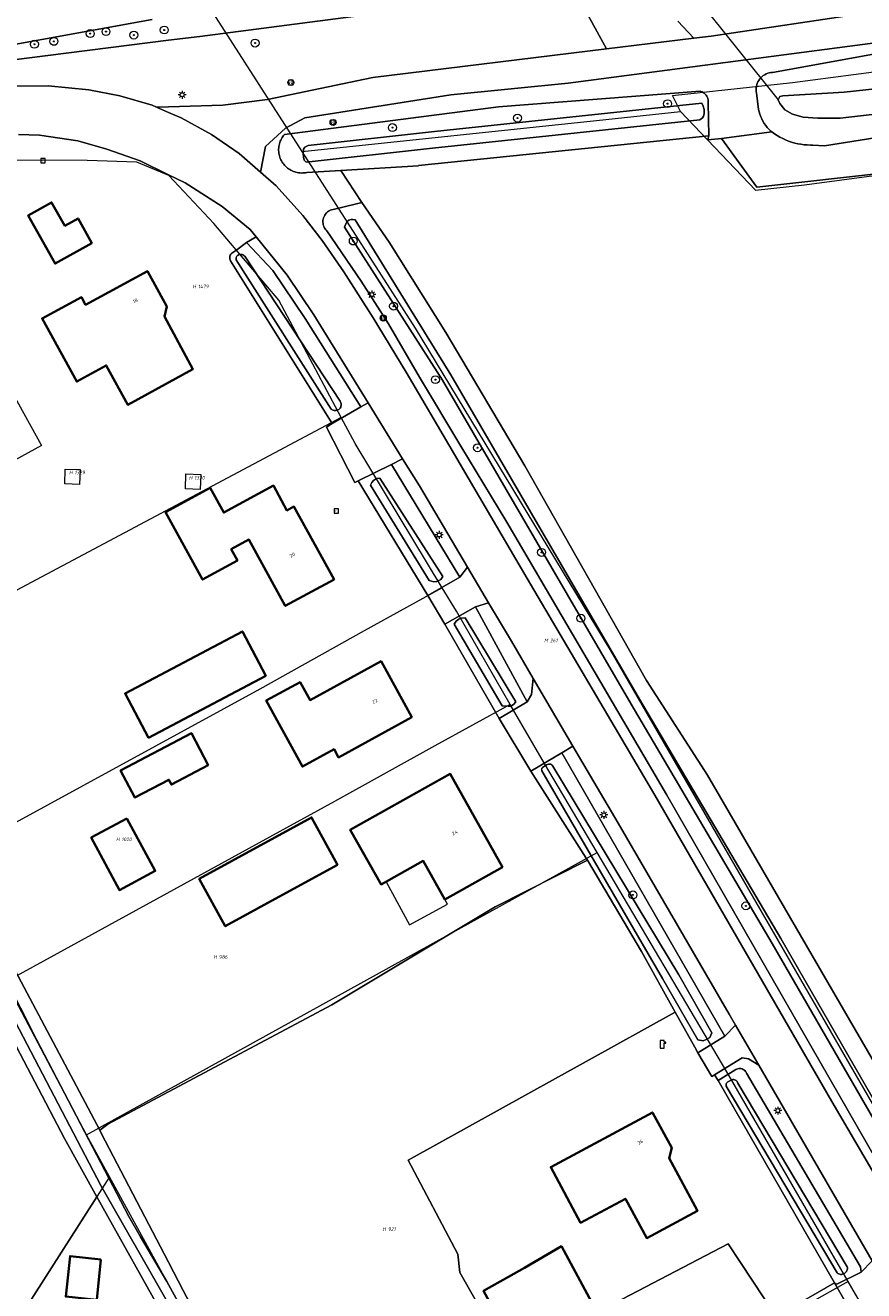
# Model space of a CAD drawing. Header units: metres. Extents: x 250001 to 257773, y 598992 to 609118.
# Tile 102 of 256: x 251986 to 252070, y 601181 to 601309. Entities that reach past the tile are written whole.
import ezdxf
from ezdxf.enums import TextEntityAlignment as Align
from ezdxf.lldxf.tags import DXFTag

# ---------------------------------------------------------------- set-up
doc = ezdxf.new("R2010")
doc.units = ezdxf.units.M
for name, color, linetype, lineweight in [('B-WE-GR-BOOM-S', 252, 'Continuous', 25), ('B-WE-GR-GRAS-GV', 252, 'Continuous', 13), ('B-WE-GR-GROENVOORZIENING-GV', 252, 'Continuous', 18), ('B-WE-KG-GRENS_PERCEEL-G', 150, 'KG-PERCEEL', 18), ('B-WE-KG-GRENS_PERCEEL-S', 150, 'Continuous', 25), ('B-WE-KL-ET_LS_OV_LICHTMAST-S', 252, 'Continuous', 25), ('B-WE-KL-POMP-S', 252, 'Continuous', 25), ('B-WE-KW-KUNSTWERK_DUIKER-G', 252, 'Continuous', 18), ('B-WE-OG-BEBOUWING-GV', 1, 'Continuous', 35), ('B-WE-OG-BEBOUWING-T18', 7, 'Continuous', 18), ('B-WE-OG-BEBOUWING_OVERBOUWING-GV', 1, 'Continuous', 18), ('B-WE-OG-TERREIN_ERF-GV', 7, 'Continuous', 18), ('B-WE-OG-WATER-GV', 252, 'Continuous', 18), ('B-WE-OG-WATER_SLOOT-GV', 252, 'Continuous', 18), ('B-WE-RI-GWA_RIOOLPUT-S', 252, 'Continuous', 25), ('B-WE-VH-VERHARDING_GESLOTEN-GV', 252, 'Continuous', 18), ('B-WE-VH-VERHARDING_OPEN-GV', 252, 'Continuous', 18), ('B-WE-VW-VERKEERSTEKEN_BORD-S', 252, 'Continuous', 25), ('B-WE-VW-VERKEERSTEKEN_DRAAGCONSTRUCTIE-S', 252, 'Continuous', 25), ('X-XX-AL-REFERENTIE-G', 7, 'Continuous', 18)]:
    doc.layers.add(name, color=color, linetype=linetype, lineweight=lineweight)
doc.styles.add('NLCS-ISO', font='NLCS-ISO.ttf')
doc.styles.add('NLCS-ISO-ANNOTATIEF-T18', font='NLCS-ISO.ttf', dxfattribs={"height": 1.8})
doc.styles.get("Standard").update_dxf_attribs({"font": 'NLCS-ISO.ttf'})
tags = doc.linetypes.add('KG-PERCEEL', pattern='A,5.5,-2,["P",Standard,S=1.8,R=0,X=-0.5,Y=-0.9],-2,5.5,-2,[5,NLCS.SHX,S=0.75,R=0,X=0,Y=0],-2', length=19).pattern_tags.tags
tags[6] = DXFTag(74, 10)

# ---------------------------------------------------------------- blocks, each defined once
blk = doc.blocks.new('SKG-PERCEELNUMMER-SO')
at = {"style": 'NLCS-ISO', "oblique": 10, "flags": 1}
blk.add_attdef('GEMEENTECODE', text='', height=1.8, dxfattribs=at).set_placement((0, 2.55), align=Align.MIDDLE_CENTER)
at = {"style": 'NLCS-ISO', "oblique": 10}
blk.add_attdef('SECTIE', text='', height=1.8, dxfattribs=at).set_placement((-0.5, 0), align=Align.MIDDLE_RIGHT)
blk.add_attdef('PERCEELNUMMER', text='', height=1.8, dxfattribs=at).set_placement((0.5, 0), align=Align.MIDDLE_LEFT)
blk = doc.blocks.new('BS2021-132-Xref-KAD-20210617')
at = {"layer": 'B-WE-KG-GRENS_PERCEEL-G', "flags": 128}
for points in [[(252013.481, 601295.824), (252003.359, 601311.639)], [(252051.66, 601299.852), (252050.849, 601301.474), (252062.967, 601302.786), (252071.151, 601303.869), (252079.115, 601305.197), (252084.455, 601306.265), (252097.377, 601310.162), (252098.49, 601310.91)], [(252013.481, 601295.824), (252044.121, 601299.036), (252051.66, 601299.852)], [(252051.66, 601299.852), (252059.214, 601291.917), (252064.151, 601292.453), (252072.706, 601293.585), (252081.023, 601294.972), (252083.176, 601295.402)], [(252139.494, 601088.072), (252138.593, 601089.038), (252128.848, 601103.384), (252118.833, 601118.949), (252096.907, 601154.949), (252069.027, 601203.131), (252044.666, 601245.358), (252024.906, 601277.975), (252013.481, 601295.824)], [(252017.428, 601268.953), (252011.14, 601280.8), (252004.57, 601288.55), (252000.01, 601293.4), (251996.81, 601294.75), (251991.8, 601294.92), (251981.87, 601294.95), (251970.69, 601292.59), (251962.175, 601290.309)], [(251978.883, 601276.75), (251980.722, 601277.768), (251987.17, 601266.147), (251978.404, 601261.305)], [(252017.428, 601268.953), (251980.423, 601249.258), (251977.671, 601254.802)], [(252027.621, 601251.756), (252018.82, 601266.33), (252017.428, 601268.953)], [(252027.621, 601251.756), (252019.746, 601247.424), (252009.209, 601241.536), (251977.227, 601224.053)], [(252034.48, 601239.98), (252029.05, 601249.39), (252027.621, 601251.756)], [(252034.48, 601239.98), (252026.85, 601235.792), (252016.741, 601230.193), (251983.582, 601211.99)], [(252043.244, 601225.021), (252037.92, 601234.02), (252034.48, 601239.98)], [(251991.732, 601196.52), (252043.244, 601225.021)], [(252068.574, 601181.726), (252056.34, 601202.89), (252043.244, 601225.021)], [(251991.732, 601196.52), (251983.582, 601211.99)], [(251994.055, 601192.272), (251991.732, 601196.52)], [(251994.055, 601192.272), (251970.43, 601155.318), (251973.714, 601153.026), (251975.688, 601151.487), (251977.594, 601149.938), (251977.783, 601149.785)], [(252001.864, 601177.995), (251994.055, 601192.272)], [(252068.574, 601181.726), (252016.041, 601152.078)], [(252078.587, 601164.405), (252068.574, 601181.726)]]:
    blk.add_lwpolyline(points, dxfattribs=at)
for points in [[(251989.581, 601263.757), (251991.079, 601263.696), (251991.018, 601262.197), (251989.52, 601262.258)], [(252001.758, 601263.261), (252003.257, 601263.2), (252003.196, 601261.701), (252001.697, 601261.762)]]:
    blk.add_lwpolyline(points, close=True, dxfattribs=at)
at = {"layer": 'B-WE-KG-GRENS_PERCEEL-S', "xscale": 0.2, "yscale": 0.2, "zscale": 0.2}
for p, values in [((252002.871, 601282.193), {'PERCEELNUMMER': '1479', 'SECTIE': 'H'}), ((251990.415, 601263.415), {'PERCEELNUMMER': '1329', 'SECTIE': 'H'}), ((252002.505, 601262.875), {'PERCEELNUMMER': '1330', 'SECTIE': 'H'}), ((252038.39, 601246.447), {'PERCEELNUMMER': '261', 'SECTIE': 'M'}), ((251995.156, 601226.364), {'PERCEELNUMMER': '1020', 'SECTIE': 'H'}), ((252004.972, 601214.481), {'PERCEELNUMMER': '986', 'SECTIE': 'H'}), ((252022.043, 601187.011), {'PERCEELNUMMER': '921', 'SECTIE': 'H'})]:
    blk.add_blockref('SKG-PERCEELNUMMER-SO', p, dxfattribs=at).add_auto_attribs(values)
blk = doc.blocks.new('SIE-WEG_VERKEERSBORD-SO')
at = {"color": 0, "linetype": 'ByBlock', "lineweight": 18}
blk.add_lwpolyline([(-1.125, -1.125), (1.125, -1.125), (1.125, 1.125), (-1.125, 1.125)], close=True, dxfattribs=at)
at = {"color": 0, "linetype": 'ByBlock', "lineweight": 18, "style": 'NLCS-ISO'}
blk.add_text('vb', height=1.5, dxfattribs=at).set_placement((0, 0), align=Align.MIDDLE_CENTER)
blk = doc.blocks.new('SKL-WATER_POMP-SO')
at = {"color": 0, "linetype": 'ByBlock', "lineweight": 18}
blk.add_lwpolyline([(1, 1.09), (1, 2), (-1, 2), (-1, -2), (1, -2), (1, 0.57), (1.85, 0.57), (1.85, 1.09)], close=True, dxfattribs=at)
blk = doc.blocks.new('SIE-WEG_PAAL_VERKEERSBORD-SO')
at = {"color": 0, "linetype": 'ByBlock', "lineweight": 18}
blk.add_circle((0, 0), 1.5, dxfattribs=at)
at = {"color": 0, "linetype": 'ByBlock', "lineweight": 18, "style": 'NLCS-ISO'}
blk.add_text('vb', height=1.5, dxfattribs=at).set_placement((0, 0.13), align=Align.MIDDLE_CENTER)
blk = doc.blocks.new('SKL-ET_OV_LICHTMAST-SO')
at = {"color": 0, "linetype": 'ByBlock', "lineweight": 18}
for points in [[(-1.25, 0), (-2, 0)], [(-1.41, 1.41), (-0.88, 0.88)], [(0, 2), (0, 1.25)], [(0.88, 0.88), (1.41, 1.41)], [(2, 0), (1.25, 0)], [(-1.41, -1.41), (-0.88, -0.88)], [(0, -1.25), (0, -2)], [(0.88, -0.88), (1.41, -1.41)]]:
    blk.add_lwpolyline(points, dxfattribs=at)
blk.add_circle((0, 0), 1, dxfattribs=at)
blk = doc.blocks.new('SRI-PUT_INSPECTIEPUT_RIOOLPUT-SO')
at = {"color": 0, "linetype": 'ByBlock', "lineweight": 18}
blk.add_lwpolyline([(-1.12, -1.12), (1.12, -1.12), (1.12, 1.12), (-1.12, 1.12)], close=True, dxfattribs=at)
at = {"color": 0, "linetype": 'ByBlock', "lineweight": 18, "style": 'NLCS-ISO'}
blk.add_text('r', height=1.5, dxfattribs=at).set_placement((0, 0.28), align=Align.MIDDLE_CENTER)
blk = doc.blocks.new('SGR-BOOM_01-SO')
at = {"linetype": 'ByBlock', "lineweight": 18}
h = blk.add_hatch(color=0, dxfattribs=at)
h.dxf.hatch_style = 1
edge = h.paths.add_edge_path()
edge.add_arc((0, 0), 0.25, 0, 360)
at = {"color": 0, "linetype": 'ByBlock', "lineweight": 18}
for radius in [2, 0.25]:
    blk.add_circle((0, 0), radius, dxfattribs=at)
blk = doc.blocks.new('BS2021-132-Xref-BGT-GRIJS-20210617-aangepast')
at = {"layer": 'B-WE-GR-GRAS-GV', "flags": 128}
blk.add_lwpolyline([(252086.221, 601295.225), (252059.349, 601292.211), (252055.79, 601297.149), (252054.426, 601297.009), (252054.505, 601297.411), (252025.218, 601294.39), (252025.22, 601294.38), (252017.37, 601293.907), (252019.5, 601290.67), (252022.26, 601286.68), (252027.989, 601277.56), (252035.95, 601264.069), (252048.209, 601242.4), (252054.39, 601232.829), (252097.612, 601158.336)], dxfattribs=at)
blk.add_lwpolyline([(252056.448, 601185.517), (252033.668, 601173.61), (252030.916, 601179.96), (252029.399, 601182.624), (252029.201, 601184.467), (252024.183, 601193.97), (252051.129, 601208.909), (252047.72, 601215.03), (252042.266, 601224.247), (252032.952, 601219.566), (252016.482, 601209.644), (252000, 601200.873), (251993.86, 601197.606), (251993.048, 601196.986), (251993.203, 601196.694), (252000, 601183.662), (252001.48, 601180.824), (252010.133, 601164.4), (252013.425, 601158.336), (252016.59, 601152.505), (252061.295, 601178.184)], close=True, dxfattribs=at)
at = {"layer": 'B-WE-GR-GROENVOORZIENING-GV', "flags": 128}
for points in [[(252087.532, 601310.572), (252072.081, 601306.885), (252040.33, 601302.714), (252028.47, 601301.53), (252013.739, 601299.219), (252011.79, 601298.16), (252009.779, 601296.31), (252009.28, 601293.73), (252010.85, 601292.35), (252013.56, 601289.37), (252015.5, 601286.83), (252017.69, 601283.67), (252020.65, 601279.04), (252023.96, 601273.55), (252027.14, 601268.14), (252036.17, 601252.72), (252049.06, 601230.83), (252066.94, 601199.91), (252091.236, 601158.336), (252103.29, 601137.71), (252110.35, 601125.98), (252113.24, 601121.07), (252119.05, 601111.51)], [(252074.44, 601188.76), (252050.23, 601230.91), (252034.13, 601258.39), (252029.5, 601266.06), (252025.329, 601273.04), (252022.19, 601278.41), (252019.429, 601282.729), (252015.968, 601287.805), (252015.871, 601287.91), (252015.785, 601288.025), (252015.713, 601288.149), (252015.655, 601288.28), (252015.613, 601288.417), (252015.585, 601288.557), (252015.574, 601288.7), (252015.578, 601288.843), (252015.599, 601288.985), (252015.635, 601289.124), (252015.687, 601289.257), (252015.752, 601289.385), (252015.832, 601289.504), (252015.925, 601289.613), (252016.029, 601289.711), (252016.143, 601289.798), (252016.266, 601289.871), (252016.302, 601289.888), (252017.167, 601290.099), (252019.5, 601290.67), (252017.37, 601293.907), (252013.94, 601293.7), (252013.805, 601293.675), (252013.67, 601293.658), (252013.533, 601293.649), (252013.396, 601293.648), (252013.26, 601293.654), (252013.124, 601293.669), (252012.988, 601293.692), (252012.855, 601293.722), (252012.724, 601293.761), (252012.595, 601293.807), (252012.469, 601293.86), (252012.346, 601293.921), (252012.227, 601293.988), (252012.112, 601294.063), (252012.002, 601294.144), (252011.897, 601294.231), (252011.797, 601294.325), (252011.702, 601294.424), (252011.614, 601294.528), (252011.532, 601294.638), (252011.456, 601294.752), (252011.387, 601294.87), (252011.325, 601294.992), (252011.271, 601295.118), (252011.224, 601295.246), (252011.184, 601295.377), (252011.152, 601295.51), (252011.128, 601295.645), (252011.112, 601295.781), (252011.104, 601295.918), (252011.104, 601296.054), (252011.111, 601296.191), (252011.127, 601296.327), (252011.151, 601296.462), (252011.183, 601296.595), (252011.222, 601296.726), (252011.269, 601296.855), (252011.323, 601296.98), (252011.384, 601297.103), (252011.453, 601297.221), (252011.528, 601297.335), (252011.61, 601297.445), (252011.69, 601297.54), (252033.275, 601300.332), (252053.639, 601301.902), (252053.712, 601301.882), (252053.834, 601301.833), (252053.949, 601301.771), (252054.057, 601301.694), (252054.154, 601301.606), (252054.239, 601301.506), (252054.312, 601301.396), (252054.371, 601301.279), (252054.415, 601301.155), (252054.444, 601301.027), (252054.457, 601300.896), (252054.454, 601300.765), (252054.505, 601297.411), (252054.426, 601297.009), (252055.79, 601297.149), (252060.875, 601297.791), (252060.768, 601297.885), (252060.584, 601298.063), (252060.412, 601298.252), (252060.252, 601298.451), (252060.105, 601298.66), (252059.971, 601298.878), (252059.851, 601299.104), (252059.745, 601299.336), (252059.654, 601299.575), (252059.578, 601299.819), (252059.518, 601300.067), (252059.308, 601301.751), (252059.289, 601301.888), (252059.28, 601302.054), (252059.287, 601302.222), (252059.309, 601302.387), (252059.348, 601302.55), (252059.402, 601302.708), (252059.471, 601302.86), (252059.554, 601303.005), (252059.65, 601303.142), (252059.759, 601303.268), (252059.88, 601303.384), (252060.011, 601303.487), (252060.152, 601303.578), (252060.3, 601303.655), (252060.455, 601303.717), (252060.615, 601303.764), (252060.78, 601303.795), (252060.946, 601303.811), (252085.023, 601308.181)], [(251929.888, 601289.873), (251937.706, 601292.114), (251941.39, 601293.268), (251945.48, 601294.42), (251958.5, 601297.95), (251968.02, 601300.29), (251975.34, 601301.68), (251982.61, 601302.41), (251987.86, 601302.46), (251991.95, 601302.05), (251995.08, 601301.45), (251998.34, 601300.5), (251998.774, 601300.309), (252000, 601300.342), (252005.48, 601300.489), (252009.97, 601301.069), (252020.594, 601303.297), (252044.193, 601306.185), (252038.891, 601315.846)], [(252035.94, 601311.739), (252003.14, 601307.439), (252000, 601307.046), (251992.049, 601306.05), (251979.04, 601304.39), (251969.32, 601301.829), (251962.519, 601300.16), (251957.959, 601299.359), (251946.91, 601296.16), (251933.989, 601292.569)], [(252038.891, 601315.846), (252044.193, 601306.185), (252052.996, 601307.262), (252051.377, 601308.969)], [(252051.377, 601308.969), (252052.996, 601307.262), (252054.764, 601307.478), (252068.273, 601309.498)], [(252086.29, 601299.6), (252066.173, 601296.381), (252065.018, 601296.473), (252064.768, 601296.47), (252064.446, 601296.479), (252064.125, 601296.504), (252063.806, 601296.545), (252063.49, 601296.602), (252063.176, 601296.675), (252062.867, 601296.763), (252062.562, 601296.867), (252062.263, 601296.985), (252061.97, 601297.118), (252061.684, 601297.266), (252061.406, 601297.427), (252061.136, 601297.603), (252060.875, 601297.791), (252055.79, 601297.149), (252059.349, 601292.211), (252086.221, 601295.225)]]:
    blk.add_lwpolyline(points, dxfattribs=at)
for points in [[(252011.98, 601283.34), (252008.832, 601287.191), (252007.869, 601286.63), (252010.519, 601283.8), (252013.799, 601278.969), (252019.397, 601270.03), (252020.127, 601270.456), (252014.65, 601279.34)], [(252025.31, 601262.05), (252023.62, 601264.791), (252022.486, 601264.227), (252029.39, 601252.829), (252030.163, 601253.844)], [(252034.59, 601246.36), (252032.291, 601250.248), (252030.968, 601249.833), (252036.175, 601240.244), (252036.632, 601240.995), (252036.786, 601242.621)], [(252045.37, 601228.01), (252040.805, 601235.781), (252039.665, 601235.107), (252056.125, 601206.485), (252057.21, 601207.613), (252056.57, 601208.72)], [(251989.5, 601196.146), (251977.108, 601219.738), (251972.797, 601218.836), (251969.748, 601203.496), (251976.198, 601201.933), (251972.907, 601188.439), (251972.352, 601184.951), (251964.736, 601158.336), (251964.599, 601157.858), (251965.333, 601157.567), (251966.308, 601157.18), (251970.43, 601155.318), (251972.36, 601158.336), (251992.778, 601190.275)], [(252058.523, 601204.186), (252057.886, 601204.318), (252055.091, 601202.591), (252055.45, 601202.01), (252057.253, 601203.135), (252057.318, 601203.166), (252057.423, 601203.201), (252057.532, 601203.221), (252057.643, 601203.225), (252057.753, 601203.212), (252057.86, 601203.185), (252057.963, 601203.141), (252058.058, 601203.084), (252058.143, 601203.014), (252058.218, 601202.932), (252058.28, 601202.84), (252058.328, 601202.74), (252069.827, 601183.215), (252069.895, 601182.666), (252070.989, 601183.808), (252059.558, 601203.558)]]:
    blk.add_lwpolyline(points, close=True, dxfattribs=at)
at = {"layer": 'B-WE-KW-KUNSTWERK_DUIKER-G', "flags": 128}
blk.add_lwpolyline([(252053.374, 601311.233), (252061.521, 601301.027)], dxfattribs=at)
at = {"layer": 'B-WE-OG-BEBOUWING-GV', "flags": 128}
for points in [[(251989.516, 601288.311), (251988.193, 601290.681), (251985.835, 601289.365), (251988.548, 601284.505), (251992.254, 601286.574), (251990.865, 601289.064)], [(251999.82, 601280.16), (251997.859, 601283.739), (251991.619, 601280.339), (251991.2, 601281.119), (251987.23, 601278.959), (251990.73, 601272.579), (251993.709, 601274.219), (251995.88, 601270.25), (252002.459, 601273.849), (251999.595, 601279.145)], [(252011.947, 601259.576), (252010.578, 601262.087), (252005.564, 601259.355), (252004.195, 601261.866), (251999.7, 601259.416), (252003.437, 601252.595), (252006.953, 601254.525), (252006.332, 601255.655), (252008.103, 601256.627), (252011.779, 601249.93), (252016.7, 601252.619), (252012.649, 601259.959)], [(252009.823, 601242.881), (252007.458, 601247.36), (251995.61, 601241.103), (251997.975, 601236.624)], [(252024.559, 601238.689), (252021.44, 601244.349), (252014.279, 601240.42), (252013.269, 601242.25), (252009.85, 601240.369), (252013.51, 601233.709), (252016.7, 601235.459), (252017.16, 601234.63)], [(252004.008, 601233.867), (252002.306, 601237.087), (251995.153, 601233.307), (251996.597, 601230.575), (252000.028, 601232.388), (252000.285, 601231.9)], [(252033.69, 601223.54), (252028.42, 601232.979), (252018.339, 601227.339), (252021.44, 601221.81), (252025.7, 601224.189), (252027.88, 601220.29)], [(251995.781, 601228.472), (251992.202, 601226.538), (251995.046, 601221.244), (251998.66, 601223.185)], [(252017.046, 601223.798), (252014.425, 601228.578), (252006.343, 601224.147), (252003.099, 601222.368), (252005.719, 601217.588), (252008.964, 601219.367)], [(252050.769, 601195.209), (252048.82, 601198.79), (252038.559, 601193.27), (252041.579, 601187.65), (252046.1, 601190.079), (252048.25, 601186.099), (252053.359, 601188.839), (252050.5, 601194.18)], [(251993.178, 601183.95), (251990.057, 601184.278), (251989.628, 601180.19), (251992.749, 601179.862)], [(252035.923, 601183.083), (252034.291, 601182.2), (252031.777, 601180.791), (252034.998, 601174.841), (252042.952, 601179.146), (252039.637, 601185.271)]]:
    blk.add_lwpolyline(points, close=True, dxfattribs=at)
at = {"layer": 'B-WE-OG-BEBOUWING_OVERBOUWING-GV', "flags": 128}
blk.add_lwpolyline([(252027.88, 601220.29), (252025.7, 601224.189), (252021.941, 601222.09), (252024.301, 601217.722), (252028.147, 601219.819)], close=True, dxfattribs=at)
at = {"layer": 'B-WE-OG-TERREIN_ERF-GV', "flags": 128}
for points in [[(251979.513, 601222.506), (251993.048, 601196.986), (251993.86, 601197.606), (252000, 601200.873), (252016.482, 601209.644), (252032.952, 601219.566), (252042.266, 601224.247), (252042.14, 601224.459), (252036.542, 601233.24), (252033.37, 601238.567), (252027.887, 601248.081), (252026.17, 601250.979), (252019.137, 601262.563), (252018.802, 601262.396), (252015.923, 601267.999), (252016.507, 601268.341), (252006.254, 601284.784), (252006.211, 601284.874), (252006.183, 601284.971), (252006.171, 601285.071), (252006.175, 601285.171), (252006.194, 601285.269), (252006.229, 601285.364), (252006.279, 601285.451), (252006.341, 601285.53), (252006.379, 601285.567), (252006.88, 601285.905), (252007.869, 601286.63), (252008.832, 601287.191), (252008.22, 601287.94), (252005.4, 601290.28), (252001.68, 601292.66), (252000, 601293.478), (251997.14, 601294.87), (251993.76, 601296.06), (251990.85, 601296.91), (251986.96, 601297.46), (251984.87, 601297.54)], [(252000.072, 601177.212), (251992.778, 601190.275), (251972.36, 601158.336)], [(252070.379, 601176.007), (252067.186, 601181.568), (252061.295, 601178.184), (252016.59, 601152.505), (252019.367, 601147.39), (252029.719, 601128.677), (252033.97, 601121.028), (252037.351, 601122.886), (252037.13, 601123.296), (252041.688, 601125.755), (252043.103, 601123.131), (252041.417, 601122.221), (252043.025, 601119.242), (252043.247, 601118.83), (252040.376, 601117.281), (252040.241, 601117.532), (252036.926, 601115.709), (252038.997, 601111.983)]]:
    blk.add_lwpolyline(points, dxfattribs=at)
for points in [[(251985.835, 601289.365), (251988.193, 601290.681), (251989.516, 601288.311), (251990.865, 601289.064), (251992.254, 601286.574), (251988.548, 601284.505)], [(251987.23, 601278.959), (251991.2, 601281.119), (251991.619, 601280.339), (251997.859, 601283.739), (251999.82, 601280.16), (251999.595, 601279.145), (252002.459, 601273.849), (251995.88, 601270.25), (251993.709, 601274.219), (251990.73, 601272.579)], [(252008.103, 601256.627), (252006.332, 601255.655), (252006.953, 601254.525), (252003.437, 601252.595), (251999.7, 601259.416), (252004.195, 601261.866), (252005.564, 601259.355), (252010.578, 601262.087), (252011.947, 601259.576), (252012.649, 601259.959), (252016.7, 601252.619), (252011.779, 601249.93)], [(252007.458, 601247.36), (252009.823, 601242.881), (251997.975, 601236.624), (251995.61, 601241.103)], [(252009.85, 601240.369), (252013.269, 601242.25), (252014.279, 601240.42), (252021.44, 601244.349), (252024.559, 601238.689), (252017.16, 601234.63), (252016.7, 601235.459), (252013.51, 601233.709)], [(252002.306, 601237.087), (252004.008, 601233.867), (252000.285, 601231.9), (252000.028, 601232.388), (251996.597, 601230.575), (251995.153, 601233.307)], [(252028.42, 601232.979), (252033.69, 601223.54), (252027.88, 601220.29), (252025.7, 601224.189), (252021.44, 601221.81), (252018.339, 601227.339)], [(251995.781, 601228.472), (251998.66, 601223.185), (251995.046, 601221.244), (251992.202, 601226.538)], [(252014.425, 601228.578), (252017.046, 601223.798), (252008.964, 601219.367), (252005.719, 601217.588), (252003.099, 601222.368), (252006.343, 601224.147)], [(252053.407, 601204.82), (252053.088, 601205.392), (252051.129, 601208.909), (252024.183, 601193.97), (252029.201, 601184.467), (252029.399, 601182.624), (252030.916, 601179.96), (252033.668, 601173.61), (252056.448, 601185.517), (252061.295, 601178.184), (252067.186, 601181.568), (252055.45, 601202.01), (252055.091, 601202.591), (252054.83, 601202.431)], [(252038.559, 601193.27), (252048.82, 601198.79), (252050.769, 601195.209), (252050.5, 601194.18), (252053.359, 601188.839), (252048.25, 601186.099), (252046.1, 601190.079), (252041.579, 601187.65)], [(251992.749, 601179.862), (251989.628, 601180.19), (251990.057, 601184.278), (251993.178, 601183.95)], [(252031.777, 601180.791), (252034.291, 601182.2), (252035.923, 601183.083), (252039.637, 601185.271), (252042.952, 601179.146), (252034.998, 601174.841)]]:
    blk.add_lwpolyline(points, close=True, dxfattribs=at)
at = {"layer": 'B-WE-OG-WATER-GV', "flags": 128}
for points in [[(251926.663, 601293.014), (251947.448, 601298.389), (251975.672, 601305.054), (251998.349, 601309.148)], [(252076.566, 601302.729), (252068.157, 601301.795), (252061.968, 601301.455), (252061.68, 601301.377), (252061.521, 601301.027), (252061.681, 601300.653), (252062.19, 601300.036), (252062.972, 601299.581), (252064.027, 601299.272), (252065.524, 601299.173), (252067.764, 601299.176), (252079.787, 601300.554)], [(252125.571, 601108.621), (252110.794, 601132.154), (252095.132, 601158.336), (252084.262, 601176.508), (252073.398, 601196.188), (252061.775, 601216.341), (252047.532, 601240.514), (252028.493, 601273.26), (252018.824, 601288.904), (252018.604, 601288.965), (252018.428, 601288.954), (252018.179, 601288.883), (252018.028, 601288.764), (252017.881, 601288.516), (252017.742, 601288.165), (252027.639, 601272.739), (252046.669, 601240.009), (252060.911, 601215.837), (252072.527, 601195.696), (252083.394, 601176.009), (252093.966, 601158.336), (252109.942, 601131.631), (252124.736, 601108.071)], [(251979.816, 601216.939), (251993.181, 601191.422), (252000, 601179.48)], [(252010.438, 601162.374), (251999.827, 601181.704), (251997.161, 601186.244), (251995.994, 601188.291), (251986.659, 601206.163), (251973.793, 601231.596)]]:
    blk.add_lwpolyline(points, dxfattribs=at)
for points in [[(252053.952, 601300.407), (252053.808, 601300.689), (252026.829, 601297.826), (252014.098, 601296.413), (252013.763, 601296.247), (252013.622, 601296.059), (252013.566, 601295.596), (252013.604, 601295.244), (252013.698, 601294.96), (252013.893, 601294.732), (252026.624, 601296.146), (252053.604, 601299.009), (252053.858, 601299.212), (252053.991, 601299.385), (252054.05, 601299.635), (252054.036, 601300.062)], [(252007.324, 601285.421), (252007.229, 601285.423), (252007.136, 601285.408), (252007.02, 601285.358), (252007.013, 601285.355), (252006.947, 601285.31), (252006.892, 601285.254), (252006.848, 601285.187), (252006.819, 601285.113), (252006.806, 601285.035), (252006.808, 601284.956), (252006.826, 601284.878), (252016.42, 601269.808), (252016.429, 601269.8), (252016.511, 601269.744), (252016.602, 601269.702), (252016.697, 601269.675), (252016.796, 601269.664), (252016.896, 601269.669), (252016.993, 601269.689), (252017.191, 601269.772), (252017.328, 601269.916), (252017.369, 601270.013), (252017.395, 601270.115), (252017.405, 601270.22), (252017.399, 601270.326), (252017.378, 601270.429), (252017.341, 601270.527), (252017.3, 601270.603), (252007.686, 601285.237), (252007.661, 601285.264), (252007.588, 601285.324), (252007.506, 601285.372), (252007.417, 601285.404)], [(252027.689, 601252.895), (252021.331, 601262.834), (252020.975, 601262.787), (252020.681, 601262.588), (252020.501, 601262.386), (252020.359, 601262.123), (252026.282, 601252.503), (252026.773, 601252.361), (252027.063, 601252.385), (252027.479, 601252.589)], [(252035.034, 601240.24), (252029.942, 601248.736), (252029.523, 601248.698), (252029.284, 601248.588), (252029.013, 601248.381), (252028.809, 601248.104), (252033.661, 601239.831), (252034.249, 601239.803), (252034.524, 601239.812), (252034.802, 601239.989)], [(252038.559, 601233.947), (252038.486, 601233.964), (252038.412, 601233.964), (252038.339, 601233.949), (252038.132, 601233.898), (252037.847, 601233.703), (252037.745, 601233.625), (252037.713, 601233.597), (252037.676, 601233.545), (252037.652, 601233.486), (252037.643, 601233.423), (252037.651, 601233.359), (252037.674, 601233.299), (252049.853, 601212.316), (252053.403, 601206.108), (252053.955, 601206.035), (252054.232, 601206.151), (252054.602, 601206.357), (252054.821, 601206.84), (252051.478, 601212.685), (252038.761, 601233.76), (252038.698, 601233.858), (252038.685, 601233.87), (252038.626, 601233.916)], [(252057.114, 601202.088), (252057.026, 601202.103), (252056.936, 601202.103), (252056.848, 601202.087), (252056.764, 601202.055), (252056.488, 601201.926), (252056.417, 601201.883), (252056.357, 601201.827), (252056.308, 601201.76), (252056.273, 601201.686), (252056.252, 601201.606), (252056.248, 601201.523), (252056.26, 601201.442), (252067.459, 601182.6), (252067.537, 601182.538), (252067.624, 601182.49), (252067.717, 601182.456), (252067.815, 601182.437), (252067.914, 601182.435), (252068.013, 601182.448), (252068.108, 601182.477), (252068.197, 601182.521), (252068.278, 601182.578), (252068.349, 601182.648), (252068.407, 601182.728), (252068.452, 601182.817), (252068.483, 601182.911), (252068.497, 601183.01), (252068.496, 601183.109), (252068.482, 601183.197), (252057.455, 601201.747), (252057.375, 601201.917), (252057.343, 601201.953), (252057.275, 601202.011), (252057.198, 601202.057)]]:
    blk.add_lwpolyline(points, close=True, dxfattribs=at)
at = {"layer": 'B-WE-OG-WATER_SLOOT-GV', "flags": 128}
for points in [[(251933.989, 601292.569), (251946.91, 601296.16), (251957.959, 601299.359), (251962.519, 601300.16), (251969.32, 601301.829), (251979.04, 601304.39), (251992.049, 601306.05), (252000, 601307.046), (252003.14, 601307.439), (252035.94, 601311.739)], [(251998.349, 601309.148), (251975.672, 601305.054), (251947.448, 601298.389), (251926.663, 601293.014)], [(252085.023, 601308.181), (252060.946, 601303.811), (252060.78, 601303.795), (252060.615, 601303.764), (252060.455, 601303.717), (252060.3, 601303.655), (252060.152, 601303.578), (252060.011, 601303.487), (252059.88, 601303.384), (252059.759, 601303.268), (252059.65, 601303.142), (252059.554, 601303.005), (252059.471, 601302.86), (252059.402, 601302.708), (252059.348, 601302.55), (252059.309, 601302.387), (252059.287, 601302.222), (252059.28, 601302.054), (252059.289, 601301.888), (252059.308, 601301.751), (252059.518, 601300.067), (252059.578, 601299.819), (252059.654, 601299.575), (252059.745, 601299.336), (252059.851, 601299.104), (252059.971, 601298.878), (252060.105, 601298.66), (252060.252, 601298.451), (252060.412, 601298.252), (252060.584, 601298.063), (252060.768, 601297.885), (252060.875, 601297.791), (252061.136, 601297.603), (252061.406, 601297.427), (252061.684, 601297.266), (252061.97, 601297.118), (252062.263, 601296.985), (252062.562, 601296.867), (252062.867, 601296.763), (252063.176, 601296.675), (252063.49, 601296.602), (252063.806, 601296.545), (252064.125, 601296.504), (252064.446, 601296.479), (252064.768, 601296.47), (252065.018, 601296.473), (252066.173, 601296.381), (252086.29, 601299.6)], [(252079.787, 601300.554), (252067.764, 601299.176), (252065.524, 601299.173), (252064.027, 601299.272), (252062.972, 601299.581), (252062.19, 601300.036), (252061.681, 601300.653), (252061.521, 601301.027), (252061.68, 601301.377), (252061.968, 601301.455), (252068.157, 601301.795), (252076.566, 601302.729)], [(252097.612, 601158.336), (252054.39, 601232.829), (252048.209, 601242.4), (252035.95, 601264.069), (252027.989, 601277.56), (252022.26, 601286.68), (252019.5, 601290.67), (252017.167, 601290.099), (252016.302, 601289.888), (252016.266, 601289.871), (252016.143, 601289.798), (252016.029, 601289.711), (252015.925, 601289.613), (252015.832, 601289.504), (252015.752, 601289.385), (252015.687, 601289.257), (252015.635, 601289.124), (252015.599, 601288.985), (252015.578, 601288.843), (252015.574, 601288.7), (252015.585, 601288.557), (252015.613, 601288.417), (252015.655, 601288.28), (252015.713, 601288.149), (252015.785, 601288.025), (252015.871, 601287.91), (252015.968, 601287.805), (252019.429, 601282.729), (252022.19, 601278.41), (252025.329, 601273.04), (252029.5, 601266.06), (252034.13, 601258.39), (252050.23, 601230.91), (252074.44, 601188.76)], [(252124.736, 601108.071), (252109.942, 601131.631), (252093.966, 601158.336), (252083.394, 601176.009), (252072.527, 601195.696), (252060.911, 601215.837), (252046.669, 601240.009), (252027.639, 601272.739), (252017.742, 601288.165), (252017.881, 601288.516), (252018.028, 601288.764), (252018.179, 601288.883), (252018.428, 601288.954), (252018.604, 601288.965), (252018.824, 601288.904), (252028.493, 601273.26), (252047.532, 601240.514), (252061.775, 601216.341), (252073.398, 601196.188), (252084.262, 601176.508), (252095.132, 601158.336), (252110.794, 601132.154), (252125.571, 601108.621)], [(252010.133, 601164.4), (252001.48, 601180.824), (252000, 601183.662), (251993.203, 601196.694), (251993.048, 601196.986), (251979.513, 601222.506)], [(251977.108, 601219.738), (251989.5, 601196.146), (251992.778, 601190.275), (252000.072, 601177.212)], [(252000, 601179.48), (251993.181, 601191.422), (251979.816, 601216.939)], [(251973.793, 601231.596), (251986.659, 601206.163), (251995.994, 601188.291), (251997.161, 601186.244), (251999.827, 601181.704), (252010.438, 601162.374)]]:
    blk.add_lwpolyline(points, dxfattribs=at)
for points in [[(252053.712, 601301.882), (252053.639, 601301.902), (252033.275, 601300.332), (252011.69, 601297.54), (252011.61, 601297.445), (252011.528, 601297.335), (252011.453, 601297.221), (252011.384, 601297.103), (252011.323, 601296.98), (252011.269, 601296.855), (252011.222, 601296.726), (252011.183, 601296.595), (252011.151, 601296.462), (252011.127, 601296.327), (252011.111, 601296.191), (252011.104, 601296.054), (252011.104, 601295.918), (252011.112, 601295.781), (252011.128, 601295.645), (252011.152, 601295.51), (252011.184, 601295.377), (252011.224, 601295.246), (252011.271, 601295.118), (252011.325, 601294.992), (252011.387, 601294.87), (252011.456, 601294.752), (252011.532, 601294.638), (252011.614, 601294.528), (252011.702, 601294.424), (252011.797, 601294.325), (252011.897, 601294.231), (252012.002, 601294.144), (252012.112, 601294.063), (252012.227, 601293.988), (252012.346, 601293.921), (252012.469, 601293.86), (252012.595, 601293.807), (252012.724, 601293.761), (252012.855, 601293.722), (252012.988, 601293.692), (252013.124, 601293.669), (252013.26, 601293.654), (252013.396, 601293.648), (252013.533, 601293.649), (252013.67, 601293.658), (252013.805, 601293.675), (252013.94, 601293.7), (252017.37, 601293.907), (252025.22, 601294.38), (252025.218, 601294.39), (252054.505, 601297.411), (252054.454, 601300.765), (252054.457, 601300.896), (252054.444, 601301.027), (252054.415, 601301.155), (252054.371, 601301.279), (252054.312, 601301.396), (252054.239, 601301.506), (252054.154, 601301.606), (252054.057, 601301.694), (252053.949, 601301.771), (252053.834, 601301.833)], [(252026.829, 601297.826), (252053.808, 601300.689), (252053.952, 601300.407), (252054.036, 601300.062), (252054.05, 601299.635), (252053.991, 601299.385), (252053.858, 601299.212), (252053.604, 601299.009), (252026.624, 601296.146), (252013.893, 601294.732), (252013.698, 601294.96), (252013.604, 601295.244), (252013.566, 601295.596), (252013.622, 601296.059), (252013.763, 601296.247), (252014.098, 601296.413)], [(252010.519, 601283.8), (252007.869, 601286.63), (252006.88, 601285.905), (252006.379, 601285.567), (252006.341, 601285.53), (252006.279, 601285.451), (252006.229, 601285.364), (252006.194, 601285.269), (252006.175, 601285.171), (252006.171, 601285.071), (252006.183, 601284.971), (252006.211, 601284.874), (252006.254, 601284.784), (252016.507, 601268.341), (252019.397, 601270.03), (252013.799, 601278.969)], [(252007.136, 601285.408), (252007.229, 601285.423), (252007.324, 601285.421), (252007.417, 601285.404), (252007.506, 601285.372), (252007.588, 601285.324), (252007.661, 601285.264), (252007.686, 601285.237), (252017.3, 601270.603), (252017.341, 601270.527), (252017.378, 601270.429), (252017.399, 601270.326), (252017.405, 601270.22), (252017.395, 601270.115), (252017.369, 601270.013), (252017.328, 601269.916), (252017.191, 601269.772), (252016.993, 601269.689), (252016.896, 601269.669), (252016.796, 601269.664), (252016.697, 601269.675), (252016.602, 601269.702), (252016.511, 601269.744), (252016.429, 601269.8), (252016.42, 601269.808), (252006.826, 601284.878), (252006.808, 601284.956), (252006.806, 601285.035), (252006.819, 601285.113), (252006.848, 601285.187), (252006.892, 601285.254), (252006.947, 601285.31), (252007.013, 601285.355), (252007.02, 601285.358)], [(252029.39, 601252.829), (252022.486, 601264.227), (252019.137, 601262.563), (252026.17, 601250.979)], [(252020.975, 601262.787), (252021.331, 601262.834), (252027.689, 601252.895), (252027.479, 601252.589), (252027.063, 601252.385), (252026.773, 601252.361), (252026.282, 601252.503), (252020.359, 601262.123), (252020.501, 601262.386), (252020.681, 601262.588)], [(252036.175, 601240.244), (252030.968, 601249.833), (252027.887, 601248.081), (252033.37, 601238.567)], [(252029.523, 601248.698), (252029.942, 601248.736), (252035.034, 601240.24), (252034.802, 601239.989), (252034.524, 601239.812), (252034.249, 601239.803), (252033.661, 601239.831), (252028.809, 601248.104), (252029.013, 601248.381), (252029.284, 601248.588)], [(252056.125, 601206.485), (252039.665, 601235.107), (252036.542, 601233.24), (252042.14, 601224.459), (252042.266, 601224.247), (252047.72, 601215.03), (252051.129, 601208.909), (252053.088, 601205.392), (252053.407, 601204.82)], [(252038.412, 601233.964), (252038.486, 601233.964), (252038.559, 601233.947), (252038.626, 601233.916), (252038.685, 601233.87), (252038.698, 601233.858), (252038.761, 601233.76), (252051.478, 601212.685), (252054.821, 601206.84), (252054.602, 601206.357), (252054.232, 601206.151), (252053.955, 601206.035), (252053.403, 601206.108), (252049.853, 601212.316), (252037.674, 601233.299), (252037.651, 601233.359), (252037.643, 601233.423), (252037.652, 601233.486), (252037.676, 601233.545), (252037.713, 601233.597), (252037.745, 601233.625), (252037.847, 601233.703), (252038.132, 601233.898), (252038.339, 601233.949)], [(252057.753, 601203.212), (252057.643, 601203.225), (252057.532, 601203.221), (252057.423, 601203.201), (252057.318, 601203.166), (252057.253, 601203.135), (252055.45, 601202.01), (252067.186, 601181.568), (252067.42, 601181.458), (252069.895, 601182.666), (252069.827, 601183.215), (252058.328, 601202.74), (252058.28, 601202.84), (252058.218, 601202.932), (252058.143, 601203.014), (252058.058, 601203.084), (252057.963, 601203.141), (252057.86, 601203.185)], [(252056.936, 601202.103), (252057.026, 601202.103), (252057.114, 601202.088), (252057.198, 601202.057), (252057.275, 601202.011), (252057.343, 601201.953), (252057.375, 601201.917), (252057.455, 601201.747), (252068.482, 601183.197), (252068.496, 601183.109), (252068.497, 601183.01), (252068.483, 601182.911), (252068.452, 601182.817), (252068.407, 601182.728), (252068.349, 601182.648), (252068.278, 601182.578), (252068.197, 601182.521), (252068.108, 601182.477), (252068.013, 601182.448), (252067.914, 601182.435), (252067.815, 601182.437), (252067.717, 601182.456), (252067.624, 601182.49), (252067.537, 601182.538), (252067.459, 601182.6), (252056.26, 601201.442), (252056.248, 601201.523), (252056.252, 601201.606), (252056.273, 601201.686), (252056.308, 601201.76), (252056.357, 601201.827), (252056.417, 601201.883), (252056.488, 601201.926), (252056.764, 601202.055), (252056.848, 601202.087)]]:
    blk.add_lwpolyline(points, close=True, dxfattribs=at)
at = {"layer": 'B-WE-VH-VERHARDING_GESLOTEN-GV', "flags": 128}
for points in [[(251984.87, 601297.54), (251986.96, 601297.46), (251990.85, 601296.91), (251993.76, 601296.06), (251997.14, 601294.87), (252000, 601293.478), (252001.68, 601292.66), (252005.4, 601290.28), (252008.22, 601287.94), (252008.832, 601287.191), (252011.98, 601283.34), (252014.65, 601279.34), (252020.127, 601270.456), (252023.62, 601264.791), (252025.31, 601262.05), (252030.163, 601253.844), (252032.291, 601250.248), (252034.59, 601246.36), (252036.786, 601242.621), (252040.805, 601235.781), (252045.37, 601228.01), (252056.57, 601208.72), (252057.21, 601207.613), (252059.558, 601203.558), (252070.989, 601183.808)], [(252091.236, 601158.336), (252066.94, 601199.91), (252049.06, 601230.83), (252036.17, 601252.72), (252027.14, 601268.14), (252023.96, 601273.55), (252020.65, 601279.04), (252017.69, 601283.67), (252015.5, 601286.83), (252013.56, 601289.37), (252010.85, 601292.35), (252009.28, 601293.73), (252007.12, 601295.63), (252004.32, 601297.54), (252001.26, 601299.22), (252000, 601299.772), (251998.774, 601300.309), (251998.34, 601300.5), (251995.08, 601301.45), (251991.95, 601302.05), (251987.86, 601302.46), (251982.61, 601302.41)]]:
    blk.add_lwpolyline(points, dxfattribs=at)
at = {"layer": 'B-WE-VH-VERHARDING_OPEN-GV', "flags": 128}
blk.add_lwpolyline([(252068.273, 601309.498), (252054.764, 601307.478), (252052.996, 601307.262), (252044.193, 601306.185), (252020.594, 601303.297), (252009.97, 601301.069), (252005.48, 601300.489), (252000, 601300.342), (251998.774, 601300.309), (252000, 601299.772), (252001.26, 601299.22), (252004.32, 601297.54), (252007.12, 601295.63), (252009.28, 601293.73), (252009.779, 601296.31), (252011.79, 601298.16), (252013.739, 601299.219), (252028.47, 601301.53), (252040.33, 601302.714), (252072.081, 601306.885), (252087.532, 601310.572)], dxfattribs=at)
for points in [[(252023.62, 601264.791), (252020.127, 601270.456), (252019.397, 601270.03), (252016.507, 601268.341), (252015.923, 601267.999), (252018.802, 601262.396), (252019.137, 601262.563), (252022.486, 601264.227)], [(252032.291, 601250.248), (252030.163, 601253.844), (252029.39, 601252.829), (252026.17, 601250.979), (252027.887, 601248.081), (252030.968, 601249.833)], [(252040.805, 601235.781), (252036.786, 601242.621), (252036.632, 601240.995), (252036.175, 601240.244), (252033.37, 601238.567), (252036.542, 601233.24), (252039.665, 601235.107)], [(252059.558, 601203.558), (252057.21, 601207.613), (252056.125, 601206.485), (252053.407, 601204.82), (252054.83, 601202.431), (252055.091, 601202.591), (252057.886, 601204.318), (252058.523, 601204.186)], [(252074.271, 601178.136), (252070.989, 601183.808), (252069.895, 601182.666), (252067.42, 601181.458), (252067.186, 601181.568), (252070.379, 601176.007), (252070.837, 601176.247), (252073.135, 601177.598)]]:
    blk.add_lwpolyline(points, close=True, dxfattribs=at)
at = {"layer": 'B-WE-GR-BOOM-S', "xscale": 0.2, "yscale": 0.2, "zscale": 0.2}
for p in [(251992.092, 601307.727), (251993.686, 601307.922), (251999.56, 601308.087), (251986.464, 601306.654), (251988.433, 601306.942), (251996.497, 601307.577), (252008.732, 601306.769), (252050.353, 601300.649), (252035.207, 601299.192), (252022.588, 601298.235), (252018.64, 601286.78), (252022.7, 601280.2), (252026.93, 601272.78), (252031.17, 601265.91), (252037.64, 601255.34), (252041.61, 601248.69), (252046.85, 601220.75), (252058.25, 601219.65)]:
    blk.add_blockref('SGR-BOOM_01-SO', p, dxfattribs=at)
at = {"layer": 'B-WE-KL-ET_LS_OV_LICHTMAST-S', "xscale": 0.2, "yscale": 0.2, "zscale": 0.2}
for p in [(252001.369, 601301.544), (252020.507, 601281.374), (252027.309, 601257.105), (252043.918, 601228.835), (252061.475, 601198.971)]:
    blk.add_blockref('SKL-ET_OV_LICHTMAST-SO', p, dxfattribs=at)
at = {"layer": 'B-WE-KL-POMP-S', "xscale": 0.2, "yscale": 0.2, "zscale": 0.2}
blk.add_blockref('SKL-WATER_POMP-SO', (252049.81, 601205.67), dxfattribs=at)
at = {"layer": 'B-WE-RI-GWA_RIOOLPUT-S', "xscale": 0.2, "yscale": 0.2, "zscale": 0.2}
for p in [(251987.33, 601294.9), (252016.92, 601259.52)]:
    blk.add_blockref('SRI-PUT_INSPECTIEPUT_RIOOLPUT-SO', p, dxfattribs=at)
at = {"layer": 'B-WE-VW-VERKEERSTEKEN_BORD-S', "xscale": 0.2, "yscale": 0.2, "zscale": 0.2}
for p in [(252012.33, 601302.791), (252016.596, 601298.757), (252021.666, 601279.002)]:
    blk.add_blockref('SIE-WEG_VERKEERSBORD-SO', p, dxfattribs=at)
at = {"layer": 'B-WE-VW-VERKEERSTEKEN_DRAAGCONSTRUCTIE-S', "xscale": 0.2, "yscale": 0.2, "zscale": 0.2}
for p in [(252012.33, 601302.791), (252016.596, 601298.757), (252021.666, 601279.002)]:
    blk.add_blockref('SIE-WEG_PAAL_VERKEERSBORD-SO', p, dxfattribs=at)
at = {"layer": 'B-WE-OG-BEBOUWING-T18', "style": 'NLCS-ISO-ANNOTATIEF-T18'}
for s, rotation, p in [('18', 28.7, (251996.647, 601280.748)), ('20', 28.9, (252012.486, 601255.081)), ('22', 28.9, (252020.81, 601240.312)), ('24', 29.2, (252028.872, 601227.041)), ('26', 28.5, (252047.599, 601195.804))]:
    blk.add_text(s, height=0.36, rotation=rotation, dxfattribs=at).set_placement(p, align=Align.MIDDLE)

msp = doc.modelspace()

# ---------------------------------------------------------------- block references
at = {"layer": 'X-XX-AL-REFERENTIE-G'}
for name in ['BS2021-132-Xref-BGT-GRIJS-20210617-aangepast', 'BS2021-132-Xref-KAD-20210617']:
    msp.add_blockref(name, (0, 0), dxfattribs=at)

doc.saveas('drawing.dxf')
